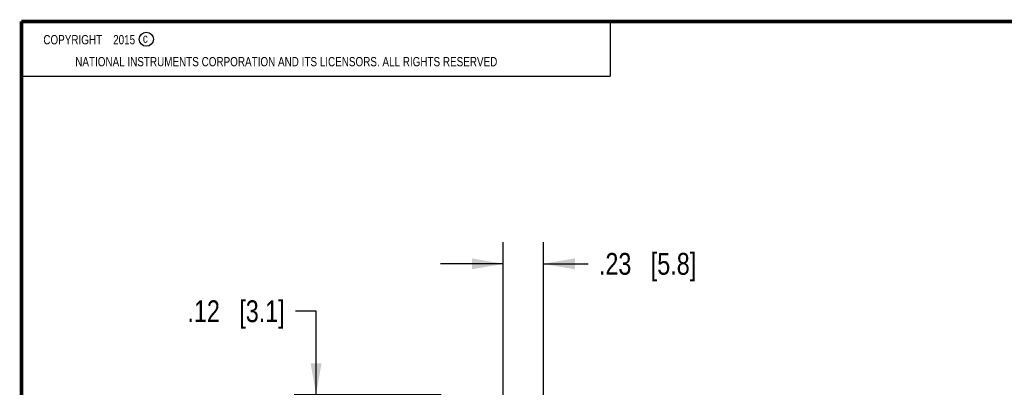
# Model space of a CAD drawing. Header units: inches. Extents: x 0.2 to 16.8, y 0.1 to 10.8.
# Tile 13 of 27: x 0.2 to 5.9, y 8.7 to 10.8. Entities that reach past the tile are written whole.
import ezdxf

# ---------------------------------------------------------------- set-up
doc = ezdxf.new("R2010")
doc.units = ezdxf.units.IN
doc.header["$LTSCALE"] = 0.935
doc.header["$MEASUREMENT"] = 0
doc.layers.get('0').update_dxf_attribs({"linetype": 'CONTINUOUS'})
doc.layers.add('DETAIL', color=7, linetype='CONTINUOUS')
doc.layers.add('DIMENSIONS', color=7, linetype='CONTINUOUS')
doc.styles.get("Standard").update_dxf_attribs({"font": 'txt', "width": 0.8})
doc.dimstyles.new('DIMSTYLE_1', dxfattribs={"dimtxt": 0.125, "dimasz": 0.18, "dimexe": 0.125, "dimexo": 0.0625, "dimgap": 0.0625, "dimtad": 0, "dimtih": 1, "dimtoh": 1, "dimzin": 4, "dimdsep": 46, "dimtxsty": 'STANDARD', "dimblk": '_FILLED', "dimblk1": '_FILLED', "dimblk2": '_FILLED', "dimcen": 0.09, "dimadec": 0, "dimazin": 0, "dimtp": 0.001, "dimtm": 0.001, "dimtfac": 1, "dimtofl": 0, "dimtmove": 0, "dimatfit": 3, "dimldrblk": '_FILLED', "dimfxl": 1, "dimtolj": 1, "dimtzin": 4, "dimarcsym": 0})

# ---------------------------------------------------------------- blocks, each defined once
blk = doc.blocks.new('_FILLED')
at = {"color": 0, "linetype": 'BYBLOCK'}
blk.add_solid([(0, 0), (-1, 0.174), (-1, -0.174)], dxfattribs=at)
blk = doc.blocks.new('*D1')
at = {"layer": 'DIMENSIONS', "color": 2, "linetype": 'CONTINUOUS'}
for p, q in [((3.0122, 4.6786), (3.0122, 9.4941)), ((3.2422, 4.6786), (3.2422, 9.4941)), ((3.0122, 9.3691), (2.6522, 9.3691)), ((3.2422, 9.3691), (3.4977, 9.3691))]:
    blk.add_line(p, q, dxfattribs=at)
at = {"layer": 'DIMENSIONS', "color": 2, "linetype": 'CONTINUOUS', "xscale": 0.18, "yscale": 0.18, "zscale": 0.18}
blk.add_blockref('_FILLED', (3.0122, 9.3691), dxfattribs=at)
at = {"layer": 'DIMENSIONS', "color": 2, "linetype": 'CONTINUOUS', "xscale": 0.18, "yscale": 0.18, "zscale": 0.18, "rotation": 180}
blk.add_blockref('_FILLED', (3.2422, 9.3691), dxfattribs=at)
at = {"layer": 'DIMENSIONS', "color": 2, "linetype": 'CONTINUOUS', "insert": (3.5602, 9.4316), "char_height": 0.125, "width": 0.925, "attachment_point": 1, "line_spacing_factor": 0.9}
blk.add_mtext('.23{\\Ftxt.shx;\\W1.000000;\\H0.125000; }[5.8]', dxfattribs=at)
blk = doc.blocks.new('*D5')
at = {"layer": 'DIMENSIONS', "color": 2, "linetype": 'CONTINUOUS'}
for p, q in [((1.9391, 9.0974), (1.8216, 9.0974)), ((1.9391, 8.6191), (1.9391, 9.0974)), ((2.6567, 8.6191), (1.8141, 8.6191)), ((2.8011, 8.4971), (1.8141, 8.4971)), ((1.9391, 8.4971), (1.9391, 8.1371))]:
    blk.add_line(p, q, dxfattribs=at)
at = {"layer": 'DIMENSIONS', "color": 2, "linetype": 'CONTINUOUS', "xscale": 0.18, "yscale": 0.18, "zscale": 0.18}
for p, rotation in [((1.9391, 8.6191), 270), ((1.9391, 8.4971), 90)]:
    blk.add_blockref('_FILLED', p, dxfattribs=dict(at, rotation=rotation))
at = {"layer": 'DIMENSIONS', "color": 2, "linetype": 'CONTINUOUS', "insert": (1.7591, 9.1599), "char_height": 0.125, "width": 0.925, "attachment_point": 3, "line_spacing_factor": 0.9}
blk.add_mtext('.12{\\Ftxt.shx;\\W1.000000;\\H0.125000; }[3.1]', dxfattribs=at)

msp = doc.modelspace()

# ---------------------------------------------------------------- linework, layer by layer
at = {"color": 2, "linetype": 'CONTINUOUS'}
for p, q in [((0.25, 10.7586), (3.625, 10.7586)), ((0.25, 10.7586), (0.25, 10.4456)), ((3.625, 10.7586), (3.625, 10.4456)), ((0.25, 10.4456), (3.625, 10.4456))]:
    msp.add_line(p, q, dxfattribs=at)
at = {"color": 7, "linetype": 'CONTINUOUS', "const_width": 0.02}
for points in [[(0.25, 10.7586), (0.25, 0.2586)], [(16.75, 10.7586), (0.25, 10.7586)]]:
    msp.add_lwpolyline(points, dxfattribs=at)
at = {"color": 2, "linetype": 'CONTINUOUS'}
msp.add_circle((0.9659, 10.6562), 0.0403, dxfattribs=at)

# ---------------------------------------------------------------- texts
at = {"color": 2, "linetype": 'CONTINUOUS', "char_height": 0.053, "attachment_point": 1, "line_spacing_factor": 0.9}
for s, insert, width in [('c', (0.946, 10.6893), 0.0424), ('NATIONAL INSTRUMENTS CORPORATION AND ITS LICENSORS. ALL RIGHTS RESERVED', (0.5583, 10.5546), 3.0104)]:
    msp.add_mtext(s, dxfattribs=dict(at, insert=insert, width=width))
at = {"layer": 'DETAIL', "color": 2, "linetype": 'CONTINUOUS', "insert": (0.3125, 10.6805), "char_height": 0.053, "width": 0.8904, "attachment_point": 1, "line_spacing_factor": 0.9}
msp.add_mtext('    COPYRIGHT    2015', dxfattribs=at)

# ---------------------------------------------------------------- dimensions: what is measured, and where the dimension line sits
at = {"layer": 'DIMENSIONS', "color": 2, "linetype": 'CONTINUOUS'}
dim = msp.add_linear_dim(base=(3.2422, 9.3691), p1=(3.0122, 4.6161), p2=(3.2422, 4.6161), dimstyle='DIMSTYLE_1', dxfattribs=at)
dim.commit()
dim.dimension.update_dxf_attribs({"geometry": '*D1', "text_midpoint": (4.0227, 9.3691), "dimtype": 160})
dim = msp.add_linear_dim(base=(1.9391, 8.6191), p1=(2.8636, 8.4971), p2=(2.7192, 8.6191), angle=90, dimstyle='DIMSTYLE_1', dxfattribs=at)
dim.commit()
dim.dimension.update_dxf_attribs({"geometry": '*D5', "text_midpoint": (1.2966, 9.0974), "dimtype": 160})

doc.saveas('drawing.dxf')
